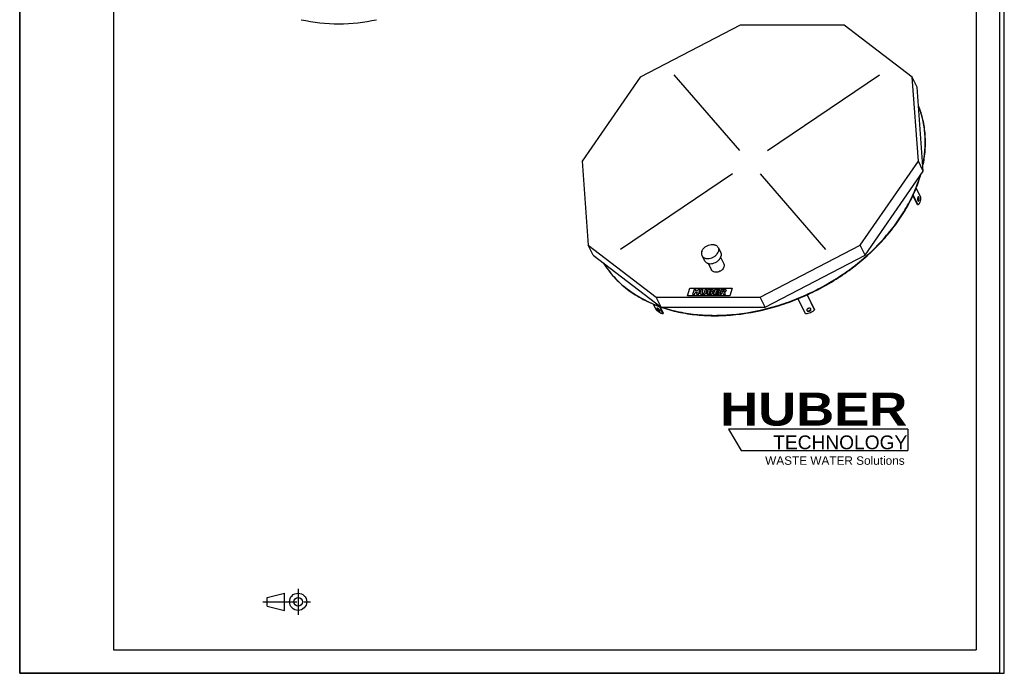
# Model space of a CAD drawing. Header units: millimetres. Extents: x 0 to 3000, y 0 to 4243.
# Tile 1 of 2: x 0 to 3000, y 0 to 1991. Entities that reach past the tile are written whole.
import ezdxf

# ---------------------------------------------------------------- set-up
doc = ezdxf.new("R2010")
doc.units = ezdxf.units.MM
doc.header["$LTSCALE"] = 276.571429
doc.linetypes.add('CENTER', pattern=[0.6, 0.375, -0.075, 0.075, -0.075])
doc.layers.get('0').update_dxf_attribs({"linetype": 'CONTINUOUS'})
for name, color, linetype in [('_ACHSEN', 7, 'CONTINUOUS'), ('_KURVEN', 7, 'CONTINUOUS'), ('HUBER_Logo_BL0', 7, 'CONTINUOUS')]:
    doc.layers.add(name, color=color, linetype=linetype)
doc.styles.add('TEXTSTYLE_2', font='ariblk.ttf')
doc.styles.add('TEXTSTYLE_3', font='arial.ttf')

# ---------------------------------------------------------------- blocks, each defined once
blk = doc.blocks.new('HUBER_LOGO_BL0', base_point=(2436.9, 721.1))
at = {"layer": 'HUBER_Logo_BL0', "color": 5, "linetype": 'CONTINUOUS'}
for p, q in [((2706, 743.2), (2159.6, 743.2)), ((2159.6, 743.2), (2198.2, 678.9)), ((2706, 743.2), (2706, 678.9)), ((2198.2, 678.9), (2706, 678.9))]:
    blk.add_line(p, q, dxfattribs=at)
at = {"layer": 'HUBER_Logo_BL0', "color": 2, "linetype": 'CONTINUOUS', "attachment_point": 3, "line_spacing_factor": 0.78}
for s, insert, char_height, width, style in [('HUBER\\P\\Farial.ttf;\\H41.7857142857;TECHNOLOGY ', (2704.5, 854.8), 100.286, 553.817, 'TEXTSTYLE_2'), ('WASTE WATER Solutions', (2696.5, 660.9), 25.714, 424.334, 'TEXTSTYLE_3')]:
    blk.add_mtext(s, dxfattribs=dict(at, insert=insert, char_height=char_height, width=width, style=style))
blk = doc.blocks.new('PROJEKTIONSMETHODE_1_BL1', base_point=(814.3, 217.9))
at = {"color": 2, "linetype": 'CONTINUOUS'}
for p, q in [((754, 231), (806.4, 244)), ((806.4, 191.7), (806.4, 244)), ((754, 204.8), (754, 231)), ((754, 204.8), (806.4, 191.7))]:
    blk.add_line(p, q, dxfattribs=at)
at = {"color": 2, "linetype": 'CENTER'}
for p, q in [((848.3, 257.1), (848.3, 178.6)), ((741, 217.9), (887.6, 217.9))]:
    blk.add_line(p, q, dxfattribs=at)
at = {"color": 2, "linetype": 'CONTINUOUS'}
for radius in [26.2, 13.1]:
    blk.add_circle((848.3, 217.9), radius, dxfattribs=at)

msp = doc.modelspace()

# ---------------------------------------------------------------- linework, layer by layer
at = {"color": 7, "linetype": 'CONTINUOUS'}
for p, q in [((0, 0), (0, 4242.86)), ((0, 0), (0, 4242.86)), ((3000, 0), (3000, 4242.86)), ((3000, 0), (3000, 4242.86)), ((2195.62, 1974.5), (1890.55, 1816.23)), ((2512.25, 1974.5), (2195.62, 1974.5)), ((2719.5, 1816.23), (2512.25, 1974.5)), ((1890.55, 1816.23), (1713.57, 1560.12)), ((2734.45, 1785.77), (2719.5, 1816.23)), ((2738.2, 1560.12), (2719.5, 1816.23)), ((2753.15, 1529.67), (2734.45, 1785.77)), ((1713.57, 1560.12), (1732.27, 1304.02)), ((2561.22, 1304.02), (2738.2, 1560.12)), ((2753.15, 1529.67), (2738.2, 1560.12)), ((2576.16, 1273.56), (2753.15, 1529.67)), ((1747.22, 1273.56), (1732.27, 1304.02)), ((1732.27, 1304.02), (1939.52, 1145.74)), ((2256.15, 1145.74), (2561.22, 1304.02)), ((2576.16, 1273.56), (2561.22, 1304.02)), ((1747.22, 1273.56), (1954.47, 1115.29)), ((2271.09, 1115.29), (2576.16, 1273.56)), ((1954.47, 1115.29), (1939.52, 1145.74)), ((1939.52, 1145.74), (2256.15, 1145.74)), ((2271.09, 1115.29), (2256.15, 1145.74)), ((1954.47, 1115.29), (2271.09, 1115.29)), ((0, 0), (3000, 0)), ((0, 0), (3000, 0))]:
    msp.add_line(p, q, dxfattribs=at)
at = {"color": 3, "linetype": 'CONTINUOUS'}
for p, q in [((2985.71, 4214.29), (2985.71, 0)), ((0, 2121.43), (0, 0)), ((2985.71, 0), (0, 0))]:
    msp.add_line(p, q, dxfattribs=at)
at = {"color": 5, "linetype": 'CONTINUOUS'}
for p, q in [((285.71, 4142.86), (285.71, 71.43)), ((2914.29, 4142.86), (2914.29, 71.43)), ((285.71, 71.43), (2914.29, 71.43))]:
    msp.add_line(p, q, dxfattribs=at)
at = {"color": 7, "linetype": 'CONTINUOUS'}
for centre, radius, start, end in [((972.5, 2516.03), 537.5, 257.63202, 282.36798), ((2352.12, 1632.05), 408.42, 342.82707, 343.48005), ((2353.81, 1630.47), 407.3, 342.82668, 344.02445)]:
    msp.add_arc(centre, radius, start, end, dxfattribs=at)
for points, knots in [([(2752.05, 1545.23), (2755.39, 1561.08), (2759.97, 1592.73), (2760.08, 1632.41), (2756.68, 1663.19), (2752.44, 1685.61), (2746.52, 1707.45), (2741.45, 1721.6), (2738.65, 1728.54)], [0, 0, 0, 0, 0.2606351, 0.5127388, 0.636264, 0.7584306, 0.8795611, 1, 1, 1, 1]), ([(2751.82, 1548.32), (2755.02, 1563.88), (2759.39, 1594.93), (2759.44, 1633.85), (2756.11, 1664.05), (2750.66, 1693.27), (2744.09, 1714.57), (2738.65, 1728.26)], [0, 0, 0, 0, 0.2604762, 0.5126078, 0.6361945, 0.7584422, 1, 1, 1, 1]), ([(1954.43, 1115.21), (1971.57, 1109.25), (2007.35, 1099.36), (2063.37, 1090.75), (2122.02, 1088.18), (2203.49, 1092.9), (2285.66, 1109.79), (2365.73, 1137.58), (2424.6, 1163.95), (2480.93, 1195.29), (2550.94, 1242.66), (2613.4, 1298.21), (2665.56, 1360.45), (2698.24, 1408.78), (2724.45, 1458.58), (2737.62, 1493.01), (2742.94, 1510.21)], [0, 0, 0, 0, 0.056341, 0.1149104, 0.1756111, 0.2382394, 0.3679041, 0.4343045, 0.5011219, 0.5678955, 0.6341662, 0.7633353, 0.8256191, 0.8859294, 0.9440813, 1, 1, 1, 1]), ([(1957.24, 1115.28), (1974.41, 1109.48), (2010.2, 1099.89), (2066.17, 1091.68), (2124.69, 1089.47), (2205.89, 1094.59), (2287.72, 1111.77), (2367.39, 1139.74), (2425.94, 1166.18), (2481.94, 1197.54), (2551.52, 1244.86), (2613.58, 1300.28), (2665.4, 1362.31), (2697.88, 1410.45), (2723.93, 1460.05), (2737.04, 1494.32), (2742.33, 1511.46)], [0, 0, 0, 0, 0.05646, 0.1151354, 0.1759228, 0.2386148, 0.3683355, 0.4347287, 0.5015197, 0.5682516, 0.6344695, 0.7635199, 0.8257456, 0.8860043, 0.9441135, 1, 1, 1, 1]), ([(1778.45, 1249.68), (1783.15, 1242.08), (1793.3, 1227.25), (1810.64, 1206.43), (1830.05, 1187.06), (1858.82, 1163.06), (1899.72, 1137.15), (1935.65, 1121.73), (1954.43, 1115.21)], [0, 0, 0, 0, 0.1187033, 0.2384207, 0.3596152, 0.4827063, 0.7357609, 1, 1, 1, 1]), ([(1778.78, 1249.42), (1783.45, 1241.96), (1793.53, 1227.42), (1810.68, 1206.99), (1829.83, 1187.96), (1858.17, 1164.37), (1898.37, 1138.84), (1933.65, 1123.56), (1952.08, 1117.06)], [0, 0, 0, 0, 0.1187672, 0.2385565, 0.3598151, 0.4829479, 0.7359802, 1, 1, 1, 1])]:
    msp.add_open_spline(points, degree=3, knots=knots, dxfattribs=at)
at = {"layer": '_ACHSEN', "color": 7, "linetype": 'CONTINUOUS'}
for p, q in [((2731.42, 1477.76), (2744.81, 1450.48)), ((2735.71, 1426.98), (2721.76, 1455.4)), ((2737.55, 1426.98), (2722.66, 1457.32)), ((2737.55, 1426.98), (2735.71, 1426.98)), ((2128.21, 1296.91), (2135.83, 1281.37)), ((2078.83, 1272.68), (2086.46, 1257.14)), ((2135.74, 1267.26), (2145.43, 1247.52)), ((2097.68, 1248.58), (2107.36, 1228.84)), ((2393.99, 1095.36), (2371.6, 1140.98)), ((2399.11, 1152.83), (2421.55, 1107.11)), ((2399.25, 1152.89), (2421.05, 1108.47)), ((1939.39, 1107.11), (1931.02, 1124.18)), ((1949, 1117.14), (1959.69, 1095.36)), ((1951.43, 1116.3), (1961.03, 1096.72)), ((1959.69, 1095.36), (1961.03, 1096.72)), ((2398.63, 1105.2), (2398.75, 1104.91)), ((2410.82, 1109.71), (2410.69, 1110)), ((2421.55, 1107.11), (2421.05, 1108.47))]:
    msp.add_line(p, q, dxfattribs=at)
for points, knots in [([(2738.13, 1451.45), (2738, 1451.45), (2737.71, 1451.39), (2737.33, 1451.14), (2736.97, 1450.75), (2736.49, 1450), (2736.03, 1448.76), (2735.69, 1447.03), (2735.56, 1445.11), (2735.65, 1443.18), (2735.96, 1441.4), (2736.33, 1440.32), (2736.56, 1439.85)], [0, 0, 0, 0, 0.0313934, 0.066536, 0.1078921, 0.1565391, 0.2753624, 0.4178848, 0.5738379, 0.7308845, 0.8765311, 1, 1, 1, 1]), ([(2737.86, 1450.04), (2737.81, 1450.13), (2737.63, 1450.48), (2737.41, 1450.8), (2737.21, 1451)], [0, 0, 0, 0, 0.2785613, 1, 1, 1, 1]), ([(2737.21, 1438.89), (2737.44, 1439.13), (2737.87, 1439.77), (2738.32, 1440.95), (2738.64, 1442.39), (2738.88, 1444.54), (2738.79, 1446.73), (2738.37, 1448.75), (2738.05, 1449.65), (2737.86, 1450.04)], [0, 0, 0, 0, 0.0866244, 0.1962619, 0.3252347, 0.4670216, 0.7561982, 0.8873802, 1, 1, 1, 1]), ([(2744.81, 1450.48), (2744.78, 1447.85), (2744.43, 1442.83), (2743.2, 1436.88), (2741.74, 1432.78), (2740.52, 1430.31), (2739.17, 1428.35), (2738.1, 1427.35), (2737.55, 1426.98)], [0, 0, 0, 0, 0.312244, 0.5953876, 0.7190434, 0.8279917, 0.9213976, 1, 1, 1, 1]), ([(2739.7, 1450.04), (2739.6, 1450.25), (2739.39, 1450.62), (2739, 1451.08), (2738.58, 1451.37), (2738.27, 1451.45), (2738.13, 1451.45)], [0, 0, 0, 0, 0.3159474, 0.5820841, 0.8045574, 1, 1, 1, 1]), ([(2738.13, 1438.45), (2738.26, 1438.45), (2738.54, 1438.51), (2738.93, 1438.75), (2739.29, 1439.14), (2739.76, 1439.89), (2740.22, 1441.13), (2740.57, 1442.86), (2740.7, 1444.78), (2740.6, 1446.71), (2740.3, 1448.49), (2739.93, 1449.57), (2739.7, 1450.04)], [0, 0, 0, 0, 0.0313934, 0.066536, 0.1078921, 0.1565391, 0.2753624, 0.4178848, 0.5738379, 0.7308845, 0.8765311, 1, 1, 1, 1]), ([(2736.56, 1439.85), (2736.66, 1439.64), (2736.87, 1439.27), (2737.26, 1438.81), (2737.67, 1438.52), (2737.99, 1438.45), (2738.13, 1438.45)], [0, 0, 0, 0, 0.3159474, 0.5820841, 0.8045574, 1, 1, 1, 1]), ([(2078.19, 1284.8), (2078.93, 1287.19), (2081.38, 1291.94), (2085.99, 1296.88), (2090.5, 1300.26), (2095.51, 1303.17), (2102.22, 1305.68), (2109.21, 1306.54), (2114.52, 1306.1), (2118.16, 1305.24), (2121.44, 1303.86), (2124.27, 1301.99), (2126.59, 1299.67), (2127.74, 1297.86), (2128.21, 1296.91)], [0, 0, 0, 0, 0.1207864, 0.2527778, 0.321804, 0.3917686, 0.5309321, 0.664042, 0.7268775, 0.7866686, 0.8433971, 0.8973742, 0.9492559, 1, 1, 1, 1]), ([(2128.21, 1296.91), (2128.64, 1296.02), (2129.34, 1294.13), (2129.95, 1290.03), (2129.48, 1286.83), (2128.85, 1284.8)], [0, 0, 0, 0, 0.2395658, 0.4838887, 1, 1, 1, 1]), ([(2078.19, 1284.8), (2077.56, 1282.76), (2077.09, 1279.57), (2077.7, 1275.46), (2078.4, 1273.57), (2078.83, 1272.68)], [0, 0, 0, 0, 0.5161113, 0.7604342, 1, 1, 1, 1]), ([(2078.83, 1272.68), (2079.29, 1271.74), (2080.45, 1269.92), (2082.77, 1267.61), (2085.6, 1265.74), (2088.88, 1264.36), (2092.52, 1263.49), (2097.83, 1263.05), (2104.81, 1263.92), (2111.53, 1266.43), (2116.53, 1269.34), (2121.04, 1272.72), (2125.65, 1277.65), (2128.11, 1282.4), (2128.85, 1284.8)], [0, 0, 0, 0, 0.0507441, 0.1026258, 0.1566029, 0.2133314, 0.2731225, 0.335958, 0.4690679, 0.6082314, 0.678196, 0.7472222, 0.8792136, 1, 1, 1, 1]), ([(2086.46, 1257.14), (2086.92, 1256.2), (2088.08, 1254.38), (2090.39, 1252.07), (2093.23, 1250.19), (2096.51, 1248.81), (2100.15, 1247.95), (2105.45, 1247.51), (2112.44, 1248.38), (2119.16, 1250.89), (2124.16, 1253.8), (2128.67, 1257.18), (2133.28, 1262.11), (2135.73, 1266.86), (2136.47, 1269.26)], [0, 0, 0, 0, 0.0507441, 0.1026258, 0.1566029, 0.2133314, 0.2731225, 0.335958, 0.4690679, 0.6082314, 0.678196, 0.7472222, 0.8792136, 1, 1, 1, 1]), ([(2135.83, 1281.37), (2136.27, 1280.48), (2136.96, 1278.59), (2137.57, 1274.49), (2137.1, 1271.29), (2136.47, 1269.26)], [0, 0, 0, 0, 0.2395658, 0.4838887, 1, 1, 1, 1]), ([(2145.92, 1238.18), (2145.35, 1236.33), (2143.46, 1232.67), (2139.91, 1228.87), (2136.43, 1226.26), (2132.57, 1224.01), (2127.39, 1222.08), (2121.06, 1221.3), (2115.19, 1222.14), (2111.04, 1224.28), (2108.61, 1226.71), (2107.72, 1228.11), (2107.36, 1228.84)], [0, 0, 0, 0, 0.120885, 0.2529841, 0.3220667, 0.3920884, 0.5313656, 0.6645841, 0.7869655, 0.8972904, 0.9492145, 1, 1, 1, 1]), ([(2145.43, 1247.52), (2145.76, 1246.83), (2146.3, 1245.37), (2146.77, 1242.21), (2146.41, 1239.75), (2145.92, 1238.18)], [0, 0, 0, 0, 0.2395658, 0.4838887, 1, 1, 1, 1]), ([(1941.87, 1112.02), (1941.78, 1111.93), (1941.66, 1111.67), (1941.67, 1111.2), (1941.81, 1110.62), (1941.99, 1110.22), (1942.1, 1110)], [0, 0, 0, 0, 0.1693051, 0.3817417, 0.6574062, 1, 1, 1, 1]), ([(1950.89, 1104.91), (1950.67, 1105.37), (1950.07, 1106.33), (1948.97, 1107.72), (1947.65, 1109.1), (1946.24, 1110.33), (1945.03, 1111.2), (1944.12, 1111.72), (1943.52, 1112), (1942.98, 1112.17), (1942.52, 1112.24), (1942.14, 1112.21), (1941.94, 1112.09), (1941.87, 1112.02)], [0, 0, 0, 0, 0.1275651, 0.2782049, 0.4398875, 0.5992188, 0.7430864, 0.8056565, 0.8604679, 0.9068316, 0.9446349, 0.9747798, 1, 1, 1, 1]), ([(1943.13, 1112.12), (1943.14, 1112.06), (1943.23, 1111.8), (1943.34, 1111.54), (1943.44, 1111.35)], [0, 0, 0, 0, 0.2290231, 1, 1, 1, 1]), ([(1943.44, 1111.35), (1943.61, 1111), (1944.05, 1110.26), (1945.17, 1108.74), (1946.86, 1106.94), (1948.73, 1105.41), (1950.2, 1104.53), (1950.88, 1104.23), (1951.2, 1104.14)], [0, 0, 0, 0, 0.1106331, 0.2390333, 0.5229681, 0.7943935, 0.9081021, 1, 1, 1, 1]), ([(2410.69, 1110), (2410.56, 1110.26), (2410.22, 1110.76), (2409.25, 1111.6), (2407.57, 1112.23), (2405.27, 1112.28), (2402.92, 1111.68), (2400.8, 1110.51), (2399.21, 1108.91), (2398.47, 1107.3), (2398.4, 1106.05), (2398.53, 1105.47), (2398.63, 1105.2)], [0, 0, 0, 0, 0.051307, 0.1051628, 0.2241512, 0.3594151, 0.5042194, 0.6480076, 0.780601, 0.8964556, 0.9491949, 1, 1, 1, 1]), ([(2398.45, 1105.91), (2398.76, 1105.45), (2399.68, 1104.63), (2401.51, 1104.03), (2403.63, 1103.99), (2405.8, 1104.51), (2407.79, 1105.53), (2409.38, 1106.93), (2410.38, 1108.58), (2410.55, 1109.8), (2410.49, 1110.35)], [0, 0, 0, 0, 0.1048756, 0.2239488, 0.3575446, 0.4998831, 0.6422461, 0.7759077, 0.8950641, 1, 1, 1, 1]), ([(1959.69, 1095.36), (1959.15, 1095.27), (1957.89, 1095.31), (1955.87, 1095.82), (1953.53, 1096.78), (1950.94, 1098.15), (1948.16, 1099.92), (1944.18, 1102.82), (1941.29, 1105.32), (1939.39, 1107.11)], [0, 0, 0, 0, 0.0686659, 0.1553357, 0.2607502, 0.3838241, 0.522397, 0.6735982, 1, 1, 1, 1]), ([(1942.1, 1110), (1942.32, 1109.53), (1942.92, 1108.58), (1944.02, 1107.18), (1945.34, 1105.81), (1946.75, 1104.57), (1947.95, 1103.71), (1948.87, 1103.18), (1949.47, 1102.91), (1950, 1102.73), (1950.46, 1102.66), (1950.84, 1102.7), (1951.05, 1102.81), (1951.12, 1102.88)], [0, 0, 0, 0, 0.1275651, 0.2782049, 0.4398875, 0.5992188, 0.7430864, 0.8056565, 0.8604679, 0.9068316, 0.9446349, 0.9747798, 1, 1, 1, 1]), ([(1951.12, 1102.88), (1951.2, 1102.97), (1951.33, 1103.23), (1951.32, 1103.7), (1951.17, 1104.28), (1951, 1104.69), (1950.89, 1104.91)], [0, 0, 0, 0, 0.1693051, 0.3817417, 0.6574062, 1, 1, 1, 1]), ([(2421.55, 1107.11), (2420, 1105.19), (2416.21, 1101.67), (2409.38, 1097.85), (2401.81, 1095.56), (2396.54, 1095.19), (2393.99, 1095.36)], [0, 0, 0, 0, 0.2392544, 0.494328, 0.7524341, 1, 1, 1, 1]), ([(2398.75, 1104.91), (2398.88, 1104.64), (2399.22, 1104.14), (2400.19, 1103.31), (2401.88, 1102.67), (2404.17, 1102.62), (2406.53, 1103.22), (2408.64, 1104.4), (2410.24, 1105.99), (2410.97, 1107.6), (2411.04, 1108.85), (2410.92, 1109.44), (2410.82, 1109.71)], [0, 0, 0, 0, 0.051307, 0.1051628, 0.2241512, 0.3594151, 0.5042194, 0.6480076, 0.780601, 0.8964556, 0.9491949, 1, 1, 1, 1])]:
    msp.add_open_spline(points, degree=3, knots=knots, dxfattribs=at)
at = {"layer": '_KURVEN', "color": 4, "linetype": 'CONTINUOUS'}
for p, q in [((2193.71, 1592.99), (1994.58, 1822.72)), ((2278.38, 1592.99), (2619.49, 1822.72)), ((2171.46, 1520.99), (1830.34, 1291.26)), ((2256.13, 1520.99), (2455.26, 1291.26)), ((2034.57, 1149.66), (2041.83, 1173.16)), ((2041.83, 1173.16), (2170.78, 1173.16)), ((2170.78, 1173.16), (2163.52, 1149.66)), ((2163.52, 1149.66), (2034.57, 1149.66)), ((2055.27, 1169.24), (2050.43, 1153.58)), ((2050.43, 1153.58), (2056.12, 1153.58)), ((2060.96, 1169.24), (2055.27, 1169.24)), ((2056.12, 1153.58), (2058.08, 1159.91)), ((2058.08, 1159.91), (2064.3, 1159.91)), ((2059.27, 1163.76), (2060.96, 1169.24)), ((2065.49, 1163.76), (2059.27, 1163.76)), ((2064.3, 1159.91), (2062.34, 1153.58)), ((2062.34, 1153.58), (2068.06, 1153.58)), ((2067.18, 1169.24), (2065.49, 1163.76)), ((2072.9, 1169.24), (2067.18, 1169.24)), ((2068.06, 1153.58), (2072.9, 1169.24)), ((2076.7, 1169.24), (2073.81, 1159.9)), ((2082.38, 1169.24), (2076.7, 1169.24)), ((2079.42, 1159.68), (2082.38, 1169.24)), ((2088.67, 1169.24), (2085.72, 1159.68)), ((2094.35, 1169.24), (2088.67, 1169.24)), ((2091.46, 1159.9), (2094.35, 1169.24)), ((2098.13, 1169.24), (2093.29, 1153.58)), ((2093.29, 1153.58), (2103.12, 1153.58)), ((2108.79, 1169.24), (2098.13, 1169.24)), ((2100.07, 1156.94), (2101.06, 1160.12)), ((2102.98, 1156.94), (2100.07, 1156.94)), ((2101.06, 1160.12), (2103.95, 1160.12)), ((2101.98, 1163.1), (2102.9, 1166.07)), ((2104.45, 1163.1), (2101.98, 1163.1)), ((2102.9, 1166.07), (2105.41, 1166.07)), ((2118.13, 1169.24), (2113.28, 1153.58)), ((2113.28, 1153.58), (2128.82, 1153.58)), ((2133.38, 1169.24), (2118.13, 1169.24)), ((2120.09, 1157.13), (2121.04, 1160.21)), ((2129.91, 1157.13), (2120.09, 1157.13)), ((2121.04, 1160.21), (2129.9, 1160.21)), ((2122.03, 1163.41), (2122.8, 1165.9)), ((2130.89, 1163.41), (2122.03, 1163.41)), ((2122.8, 1165.9), (2132.35, 1165.9)), ((2128.82, 1153.58), (2129.91, 1157.13)), ((2129.9, 1160.21), (2130.89, 1163.41)), ((2136.8, 1169.24), (2131.96, 1153.58)), ((2131.96, 1153.58), (2137.67, 1153.58)), ((2132.35, 1165.9), (2133.38, 1169.24)), ((2146.28, 1169.24), (2136.8, 1169.24)), ((2137.67, 1153.58), (2139.64, 1159.94)), ((2139.64, 1159.94), (2140.14, 1159.94)), ((2140.55, 1162.9), (2141.54, 1166.08)), ((2142.95, 1162.9), (2140.55, 1162.9)), ((2141.54, 1166.08), (2144.04, 1166.08)), ((2142.08, 1158.37), (2143.64, 1153.58)), ((2143.64, 1153.58), (2150.08, 1153.58)), ((2150.08, 1153.58), (2148.71, 1158.11))]:
    msp.add_line(p, q, dxfattribs=at)
for points in [[(2073.52, 1157.25), (2073.48, 1158.26), (2073.57, 1159.13), (2073.81, 1159.9)], [(2074.17, 1155.45), (2073.76, 1156.04), (2073.54, 1156.63), (2073.52, 1157.25)], [(2075.71, 1154.1), (2075.09, 1154.42), (2074.58, 1154.87), (2074.17, 1155.45)], [(2078.17, 1153.47), (2077.15, 1153.58), (2076.32, 1153.78), (2075.71, 1154.1)], [(2081.06, 1153.31), (2080.15, 1153.31), (2079.19, 1153.36), (2078.17, 1153.47)], [(2079.42, 1159.68), (2079.16, 1158.82), (2079.23, 1158.16), (2079.63, 1157.68)], [(2079.63, 1157.68), (2080.04, 1157.2), (2080.74, 1156.97), (2081.74, 1156.97)], [(2085.2, 1153.83), (2083.99, 1153.49), (2082.6, 1153.31), (2081.06, 1153.31)], [(2081.74, 1156.97), (2082.72, 1156.97), (2083.55, 1157.2), (2084.25, 1157.67)], [(2084.25, 1157.67), (2084.95, 1158.14), (2085.45, 1158.81), (2085.72, 1159.68)], [(2087.88, 1155.13), (2086.96, 1154.51), (2086.07, 1154.08), (2085.2, 1153.83)], [(2090.14, 1157.29), (2089.55, 1156.46), (2088.8, 1155.75), (2087.88, 1155.13)], [(2091.46, 1159.9), (2091.18, 1158.97), (2090.73, 1158.11), (2090.14, 1157.29)], [(2102.98, 1156.94), (2103.96, 1156.94), (2104.69, 1157.08), (2105.19, 1157.38)], [(2105.73, 1153.79), (2104.41, 1153.64), (2103.53, 1153.58), (2103.12, 1153.58)], [(2105.9, 1159.69), (2105.58, 1159.97), (2104.94, 1160.12), (2103.95, 1160.12)], [(2104.45, 1163.1), (2105.33, 1163.1), (2105.99, 1163.23), (2106.42, 1163.48)], [(2105.19, 1157.38), (2105.68, 1157.68), (2106, 1158.08), (2106.16, 1158.58)], [(2107.1, 1165.69), (2106.83, 1165.94), (2106.26, 1166.07), (2105.41, 1166.07)], [(2108.06, 1154.3), (2107.5, 1154.07), (2106.72, 1153.9), (2105.73, 1153.79)], [(2106.16, 1158.58), (2106.3, 1159.04), (2106.22, 1159.41), (2105.9, 1159.69)], [(2106.42, 1163.48), (2106.85, 1163.74), (2107.14, 1164.13), (2107.3, 1164.62)], [(2107.3, 1164.62), (2107.43, 1165.07), (2107.37, 1165.43), (2107.1, 1165.69)], [(2110.35, 1155.84), (2109.7, 1155.19), (2108.94, 1154.68), (2108.06, 1154.3)], [(2108.79, 1169.24), (2110.56, 1169.24), (2111.8, 1168.87), (2112.53, 1168.12)], [(2111.35, 1162.96), (2110.75, 1162.51), (2109.98, 1162.17), (2109.04, 1161.91)], [(2109.04, 1161.91), (2110.27, 1161.64), (2111.1, 1161.18), (2111.52, 1160.51)], [(2111.7, 1158.03), (2111.44, 1157.22), (2110.99, 1156.48), (2110.35, 1155.84)], [(2113.1, 1165.34), (2112.81, 1164.41), (2112.23, 1163.62), (2111.35, 1162.96)], [(2111.52, 1160.51), (2111.94, 1159.85), (2112, 1159.03), (2111.7, 1158.03)], [(2112.53, 1168.12), (2113.25, 1167.37), (2113.44, 1166.44), (2113.1, 1165.34)], [(2141.41, 1159.56), (2141.08, 1159.81), (2140.66, 1159.94), (2140.14, 1159.94)], [(2142.08, 1158.37), (2141.88, 1158.98), (2141.67, 1159.38), (2141.41, 1159.56)], [(2142.95, 1162.9), (2143.2, 1162.9), (2143.73, 1162.96), (2144.53, 1163.1)], [(2146.03, 1165.67), (2145.74, 1165.94), (2145.07, 1166.08), (2144.04, 1166.08)], [(2144.53, 1163.1), (2144.92, 1163.17), (2145.28, 1163.33), (2145.6, 1163.6)], [(2145.6, 1163.6), (2145.91, 1163.86), (2146.14, 1164.17), (2146.24, 1164.51)], [(2146.24, 1164.51), (2146.4, 1165.01), (2146.33, 1165.4), (2146.03, 1165.67)], [(2148.45, 1161.1), (2147.89, 1160.86), (2147.16, 1160.65), (2146.26, 1160.49)], [(2146.26, 1160.49), (2146.87, 1160.29), (2147.32, 1160.1), (2147.56, 1159.91)], [(2146.28, 1169.24), (2148.04, 1169.24), (2149.35, 1169.12), (2150.2, 1168.86)], [(2147.56, 1159.91), (2147.73, 1159.78), (2147.95, 1159.51), (2148.22, 1159.08)], [(2148.22, 1159.08), (2148.48, 1158.66), (2148.65, 1158.34), (2148.71, 1158.11)], [(2150.72, 1162.64), (2150.09, 1162.01), (2149.33, 1161.5), (2148.45, 1161.1)], [(2150.2, 1168.86), (2151.05, 1168.6), (2151.64, 1168.12), (2152, 1167.42)], [(2152.08, 1164.89), (2151.81, 1164.02), (2151.35, 1163.27), (2150.72, 1162.64)], [(2152, 1167.42), (2152.36, 1166.73), (2152.39, 1165.89), (2152.08, 1164.89)]]:
    msp.add_open_spline(points, degree=3, dxfattribs=at)

# ---------------------------------------------------------------- block references
at = {"color": 2, "linetype": 'CONTINUOUS'}
msp.add_blockref('PROJEKTIONSMETHODE_1_BL1', (814.29, 217.86), dxfattribs=at)
at = {"layer": 'HUBER_Logo_BL0'}
msp.add_blockref('HUBER_LOGO_BL0', (2436.85, 721.11), dxfattribs=at)

doc.saveas('drawing.dxf')
